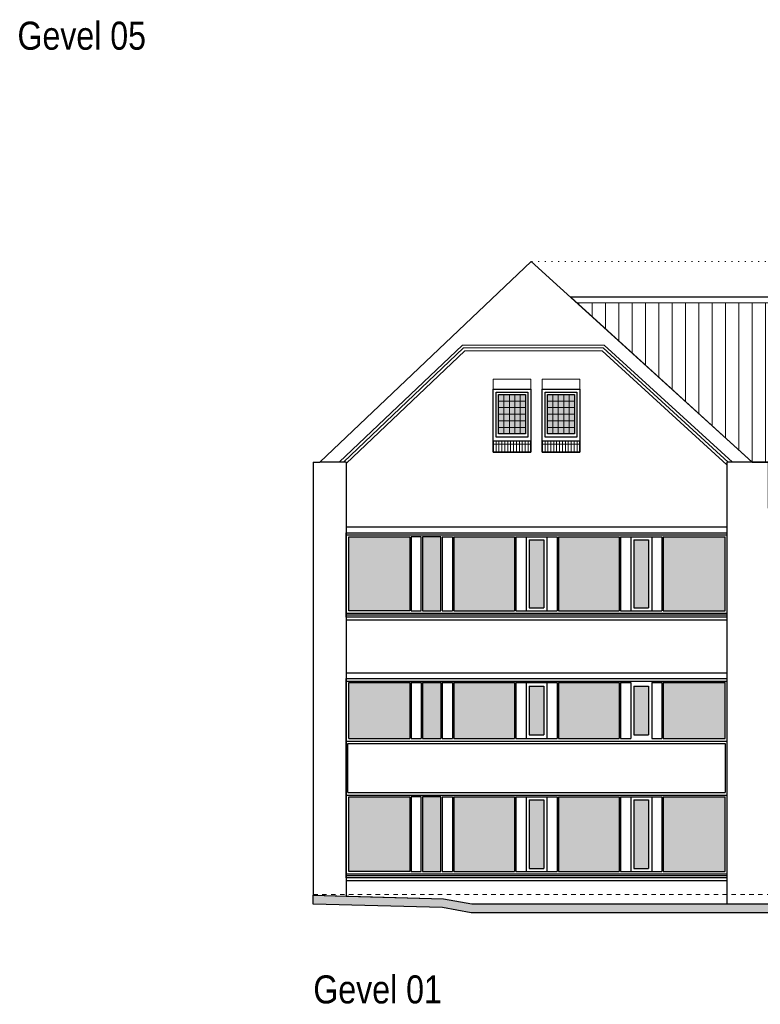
# Model space of a CAD drawing. Extents: x -59835 to 57885, y -767 to 224044.
# Tile 27 of 51: x -57251 to -40602, y 137936 to 160081. Entities that reach past the tile are written whole.
import ezdxf

# ---------------------------------------------------------------- set-up
doc = ezdxf.new("R2010")
doc.units = 0
doc.header["$MEASUREMENT"] = 0
doc.linetypes.add('DASHED', pattern=[200, 100, -100])
doc.linetypes.add('DOT', pattern=[150, 25, -125])
for name, color, linetype in [('101 - TEKSTEN', 7, 'Continuous'), ('102 - MAATVOERING', 7, 'Continuous'), ('21 - BUITENWANDEN', 92, 'Continuous'), ('27 - DAKEN', 92, 'Continuous'), ('31 - BUITENKOZIJNEN', 7, 'Continuous'), ('31.1 - ARCERING', 7, 'Continuous'), ('90 - TERREIN', 7, 'Continuous')]:
    doc.layers.add(name, color=color, linetype=linetype)

msp = doc.modelspace()

# ---------------------------------------------------------------- hatches: boundary and pattern name
at = {"layer": '27 - DAKEN', "linetype": 'Continuous', "lineweight": 13}
h = msp.add_hatch(dxfattribs=at)
h.set_pattern_fill("~A--G'$~", color=253, style=0, pattern_type=0)
h.set_pattern_definition([(90, (-40782, 150133), (-300, -1e-05), [])])
h.paths.add_polyline_path([(-40782, 150133), (-44718, 153713), (-33522, 153713), (-33522, 151003), (-34702, 151003), (-34702, 150153), (-33522, 150153), (-33522, 153713), (-26282, 153713), (-26282, 151003), (-27462, 151003), (-27462, 150153), (-26282, 150153), (-26282, 153713), (-17842, 153713), (-17842, 151003), (-19022, 151003), (-19022, 150153), (-17842, 150153), (-17842, 153713), (-9877.625, 153713), (-10989, 151333), (-10989, 151283), (-11122, 151283), (-11122, 151123), (-10322, 151123), (-10322, 150653), (-14092, 150653), (-14092, 150493), (-13532, 150493), (-12212, 149143), (-12212, 149093), (-40422, 149093), (-40422, 149383), (-40312, 149383), (-40218, 149473), (-40172, 149473), (-40172, 149633), (-40422, 149633), (-40422, 150133)], flags=0)
at = {"layer": '31.1 - ARCERING', "linetype": 'Continuous', "lineweight": 5}
for points in [[(-46487, 150763), (-46487, 151653), (-45877, 151653), (-45877, 150763)], [(-46487, 150763), (-46487, 151653), (-45877, 151653), (-45877, 150763)], [(-45387, 150763), (-45387, 151653), (-44777, 151653), (-44777, 150763)], [(-45387, 150763), (-45387, 151653), (-44777, 151653), (-44777, 150763)], [(-49852, 146783), (-49852, 148453), (-48482, 148453), (-48482, 146783)], [(-49852, 146783), (-49852, 148453), (-48482, 148453), (-48482, 146783)], [(-48192, 146783), (-48192, 148453), (-47782, 148453), (-47782, 146783)], [(-48192, 146783), (-48192, 148453), (-47782, 148453), (-47782, 146783)], [(-47492, 146783), (-47492, 148453), (-46127, 148453), (-46127, 146783)], [(-47492, 146783), (-47492, 148453), (-46127, 148453), (-46127, 146783)], [(-45797, 146853), (-45797, 148383), (-45467, 148383), (-45467, 146853)], [(-45797, 146853), (-45797, 148383), (-45467, 148383), (-45467, 146853)], [(-45137, 146783), (-45137, 148453), (-43772, 148453), (-43772, 146783)], [(-45137, 146783), (-45137, 148453), (-43772, 148453), (-43772, 146783)], [(-43442, 146853), (-43442, 148383), (-43112, 148383), (-43112, 146853)], [(-43442, 146853), (-43442, 148383), (-43112, 148383), (-43112, 146853)], [(-42782, 146783), (-42782, 148453), (-41392, 148453), (-41392, 146783)], [(-42782, 146783), (-42782, 148453), (-41392, 148453), (-41392, 146783)], [(-49852, 143913), (-49852, 145173), (-48482, 145173), (-48482, 143913)], [(-49852, 143913), (-49852, 145173), (-48482, 145173), (-48482, 143913)], [(-48192, 143913), (-48192, 145173), (-47782, 145173), (-47782, 143913)], [(-48192, 143913), (-48192, 145173), (-47782, 145173), (-47782, 143913)], [(-47492, 143913), (-47492, 145173), (-46127, 145173), (-46127, 143913)], [(-47492, 143913), (-47492, 145173), (-46127, 145173), (-46127, 143913)], [(-45797, 143983), (-45797, 145103), (-45467, 145103), (-45467, 143983)], [(-45797, 143983), (-45797, 145103), (-45467, 145103), (-45467, 143983)], [(-45137, 143913), (-45137, 145173), (-43772, 145173), (-43772, 143913)], [(-45137, 143913), (-45137, 145173), (-43772, 145173), (-43772, 143913)], [(-43442, 143983), (-43442, 145103), (-43112, 145103), (-43112, 143983)], [(-43442, 143983), (-43442, 145103), (-43112, 145103), (-43112, 143983)], [(-42782, 143913), (-42782, 145173), (-41392, 145173), (-41392, 143913)], [(-42782, 143913), (-42782, 145173), (-41392, 145173), (-41392, 143913)], [(-49852, 140923), (-49852, 142603), (-48482, 142603), (-48482, 140923)], [(-49852, 140923), (-49852, 142603), (-48482, 142603), (-48482, 140923)], [(-48192, 140923), (-48192, 142603), (-47782, 142603), (-47782, 140923)], [(-48192, 140923), (-48192, 142603), (-47782, 142603), (-47782, 140923)], [(-47492, 140923), (-47492, 142603), (-46127, 142603), (-46127, 140923)], [(-47492, 140923), (-47492, 142603), (-46127, 142603), (-46127, 140923)], [(-45797, 140993), (-45797, 142533), (-45467, 142533), (-45467, 140993)], [(-45797, 140993), (-45797, 142533), (-45467, 142533), (-45467, 140993)], [(-45137, 140923), (-45137, 142603), (-43772, 142603), (-43772, 140923)], [(-45137, 140923), (-45137, 142603), (-43772, 142603), (-43772, 140923)], [(-43442, 140993), (-43442, 142533), (-43112, 142533), (-43112, 140993)], [(-43442, 140993), (-43442, 142533), (-43112, 142533), (-43112, 140993)], [(-42782, 140923), (-42782, 142603), (-41392, 142603), (-41392, 140923)], [(-42782, 140923), (-42782, 142603), (-41392, 142603), (-41392, 140923)]]:
    msp.add_hatch(color=253, dxfattribs=at).paths.add_polyline_path(points, flags=0)
at = {"layer": '90 - TERREIN', "linetype": 'Continuous', "lineweight": 5}
for points in [[(-50655.3887, 140188.1016), (-50649.9883, 140388.0312), (-47726.0117, 140309.0312), (-47746.4961, 140109.5078)], [(-47746.4922, 140109.4922), (-47726.0078, 140309.0078), (-47086.0977, 140194.1406), (-47103.9062, 139994.1406)], [(-47103.9062, 139994.125), (-47086.0977, 140194.125), (-5943.0078, 140194.125), (-5943.0078, 139994.125)]]:
    msp.add_hatch(color=7, dxfattribs=at).paths.add_polyline_path(points, flags=0)

# ---------------------------------------------------------------- linework, layer by layer
at = {"layer": '102 - MAATVOERING', "color": 8, "linetype": 'DOT', "lineweight": 5}
for points in [[(-38524, 154643), (-45752, 154643)], [(-38524, 153843), (-44862.5, 153843)]]:
    msp.add_lwpolyline(points, dxfattribs=at)
at = {"layer": '102 - MAATVOERING', "color": 213, "linetype": 'DASHED', "lineweight": 13}
msp.add_lwpolyline([(-50650, 140403), (-5943, 140403)], dxfattribs=at)
at = {"layer": '21 - BUITENWANDEN', "color": 92, "linetype": 'Continuous', "lineweight": 25}
for points in [[(-50650, 150133), (-50502, 150133), (-45752, 154643)], [(-40422, 150133), (-40782, 150133), (-45752, 154643)], [(-50650, 150133), (-50650, 140388)], [(-49912, 150133), (-50502, 150133)], [(-49912, 150133), (-49912, 140368.0625)], [(-41352, 150133), (-41352, 140194.125)], [(-40782, 150133), (-41352, 150133)], [(-49912, 148673), (-41352, 148673)], [(-49912, 148543), (-41352, 148543)], [(-49912, 146583), (-41352, 146583)], [(-49912, 145393), (-41352, 145393)], [(-49912, 145263), (-41352, 145263)], [(-49912, 140723), (-41352, 140723)], [(-50650, 140388), (-49912, 140368.0625), (-47726, 140309), (-47086.125, 140194.125), (-5943, 140194.125)]]:
    msp.add_lwpolyline(points, dxfattribs=at)
at = {"layer": '21 - BUITENWANDEN', "color": 5, "linetype": 'Continuous', "lineweight": 5}
for points in [[(-50066.25, 150133), (-47296.25, 152763)], [(-49971.875, 150133), (-47270.375, 152698)], [(-49912, 150100.25), (-47244.5, 152633)], [(-44110.375, 152763), (-47296.25, 152763)], [(-44135.25, 152698), (-47270.375, 152698)], [(-44160.25, 152633), (-47244.5, 152633)], [(-44160.25, 152633), (-41352, 150067.25)], [(-44135.25, 152698), (-41327.875, 150133)], [(-44110.375, 152763), (-41230.625, 150133)], [(-46607, 151773), (-46607, 151993), (-45757, 151993), (-45757, 151773)], [(-45507, 151773), (-45507, 151993), (-44657, 151993), (-44657, 151773)]]:
    msp.add_lwpolyline(points, dxfattribs=at)
at = {"layer": '21 - BUITENWANDEN', "color": 92, "linetype": 'Continuous', "lineweight": 25}
for points in [[(-46607, 150353), (-46607, 151773), (-45757, 151773), (-45757, 150353)], [(-45507, 150353), (-45507, 151773), (-44657, 151773), (-44657, 150353)]]:
    msp.add_lwpolyline(points, close=True, dxfattribs=at)
at = {"layer": '27 - DAKEN', "color": 92, "linetype": 'Continuous', "lineweight": 25}
msp.add_lwpolyline([(-44862.5, 153843), (-40782, 150133), (-40422, 150133), (-40422, 149633), (-40422, 149093), (-12212, 149093), (-12212, 149143), (-13532, 150493), (-14092, 150493), (-14092, 150653), (-10322, 150653), (-10322, 151123), (-11122, 151123), (-11122, 151283), (-10989, 151283), (-10989, 151333), (-6925, 151333), (-6354, 156421), (-9920, 153843), (-9877.625, 153713), (-9920, 153843)], close=True, dxfattribs=at)
at = {"layer": '27 - DAKEN', "color": 5, "linetype": 'Continuous', "lineweight": 5}
msp.add_lwpolyline([(-44718, 153713), (-9877.625, 153713)], dxfattribs=at)
at = {"layer": '31 - BUITENKOZIJNEN', "color": 92, "linetype": 'Continuous', "lineweight": 25}
for points in [[(-46607, 151773), (-45757, 151773), (-45757, 150603), (-46607, 150603)], [(-46537, 151703), (-45827, 151703), (-45827, 150693), (-46537, 150693)], [(-45507, 151773), (-44657, 151773), (-44657, 150603), (-45507, 150603)], [(-45437, 151703), (-44727, 151703), (-44727, 150693), (-45437, 150693)], [(-46487, 151653), (-45877, 151653), (-45877, 150763), (-46487, 150763)], [(-45387, 151653), (-44777, 151653), (-44777, 150763), (-45387, 150763)], [(-49912, 146643), (-49912, 148543), (-41352, 148543), (-41352, 146643)], [(-49852, 146783), (-49852, 148453), (-48482, 148453), (-48482, 146783)], [(-48222, 146783), (-48222, 148453), (-48452, 148453), (-48452, 146783)], [(-47782, 146783), (-47782, 148453), (-48192, 148453), (-48192, 146783)], [(-49912, 140783), (-49912, 145263), (-41352, 145263), (-41352, 140783)], [(-49852, 140923), (-49852, 142603), (-48482, 142603), (-48482, 140923)], [(-48222, 140923), (-48222, 142603), (-48452, 142603), (-48452, 140923)], [(-47782, 140923), (-47782, 142603), (-48192, 142603), (-48192, 140923)]]:
    msp.add_lwpolyline(points, close=True, dxfattribs=at)
at = {"layer": '31 - BUITENKOZIJNEN', "color": 5, "linetype": 'Continuous', "lineweight": 5}
for points in [[(-46487, 151504.6875), (-45877, 151504.6875)], [(-46365, 150763), (-46365, 151653)], [(-46243, 150763), (-46243, 151653)], [(-46121, 150763), (-46121, 151653)], [(-45999, 150763), (-45999, 151653)], [(-45387, 151504.6875), (-44777, 151504.6875)], [(-45265, 150763), (-45265, 151653)], [(-45143, 150763), (-45143, 151653)], [(-45021, 150763), (-45021, 151653)], [(-44899, 150763), (-44899, 151653)], [(-46487, 151356.375), (-45877, 151356.375)], [(-45387, 151356.375), (-44777, 151356.375)], [(-46487, 151208.0625), (-45877, 151208.0625)], [(-46487, 151059.75), (-45877, 151059.75)], [(-45387, 151208.0625), (-44777, 151208.0625)], [(-45387, 151059.75), (-44777, 151059.75)], [(-46487, 150911.4375), (-45877, 150911.4375)], [(-45387, 150911.4375), (-44777, 150911.4375)], [(-46541.625, 150353), (-46541.625, 150603)], [(-46476.25, 150353), (-46476.25, 150603)], [(-46410.875, 150353), (-46410.875, 150603)], [(-46345.5, 150353), (-46345.5, 150603)], [(-46280.125, 150353), (-46280.125, 150603)], [(-46214.75, 150353), (-46214.75, 150603)], [(-46149.375, 150353), (-46149.375, 150603)], [(-46084, 150353), (-46084, 150603)], [(-46018.625, 150353), (-46018.625, 150603)], [(-45953.25, 150353), (-45953.25, 150603)], [(-45887.875, 150353), (-45887.875, 150603)], [(-45822.5, 150353), (-45822.5, 150603)], [(-45441.625, 150353), (-45441.625, 150603)], [(-45376.25, 150353), (-45376.25, 150603)], [(-45310.875, 150353), (-45310.875, 150603)], [(-45245.5, 150353), (-45245.5, 150603)], [(-45180.125, 150353), (-45180.125, 150603)], [(-45114.75, 150353), (-45114.75, 150603)], [(-45049.375, 150353), (-45049.375, 150603)], [(-44984, 150353), (-44984, 150603)], [(-44918.625, 150353), (-44918.625, 150603)], [(-44853.25, 150353), (-44853.25, 150603)], [(-44787.875, 150353), (-44787.875, 150603)], [(-44722.5, 150353), (-44722.5, 150603)], [(-46607, 150533), (-45757, 150533)], [(-45507, 150533), (-44657, 150533)], [(-49912, 146643), (-49912, 146583)], [(-41352, 146583), (-41352, 146643)], [(-49912, 146583), (-41352, 146583)], [(-49912, 140723), (-49912, 140783)], [(-49912, 140723), (-41352, 140723)], [(-41352, 140723), (-41352, 140783)]]:
    msp.add_lwpolyline(points, dxfattribs=at)
at = {"layer": '31 - BUITENKOZIJNEN', "color": 92, "linetype": 'Continuous', "lineweight": 25}
for points in [[(-46607, 150603), (-46607, 150353), (-45757, 150353), (-45757, 150603)], [(-45507, 150603), (-45507, 150353), (-44657, 150353), (-44657, 150603)], [(-49912, 148493), (-41352, 148493)], [(-47752, 148453), (-47752, 146783)], [(-47752, 148453), (-47522, 148453)], [(-47522, 148453), (-47522, 146783)], [(-47492, 148453), (-47492, 146783)], [(-47492, 148453), (-46127, 148453)], [(-46127, 148453), (-46127, 146783)], [(-46097, 148453), (-46097, 146783)], [(-46097, 148453), (-45867, 148453)], [(-45867, 148453), (-45867, 146783)], [(-45867, 148453), (-45397, 148453)], [(-45797, 148383), (-45797, 146853)], [(-45797, 148383), (-45467, 148383)], [(-45467, 148383), (-45467, 146853)], [(-45397, 148453), (-45397, 146783)], [(-45397, 148453), (-45167, 148453)], [(-45167, 148453), (-45167, 146783)], [(-45137, 148453), (-45137, 146783)], [(-45137, 148453), (-43772, 148453)], [(-43772, 148453), (-43772, 146783)], [(-43742, 148453), (-43742, 146783)], [(-43742, 148453), (-43042, 148453)], [(-43512, 148453), (-43512, 146783)], [(-43442, 148383), (-43442, 146853)], [(-43442, 148383), (-43112, 148383)], [(-43112, 148383), (-43112, 146853)], [(-43042, 148453), (-43042, 146783)], [(-43042, 148453), (-42812, 148453)], [(-42812, 148453), (-42812, 146783)], [(-42782, 148453), (-42782, 146783)], [(-42782, 148453), (-41392, 148453)], [(-41392, 146783), (-41392, 148453)], [(-45797, 146853), (-45467, 146853)], [(-43442, 146853), (-43112, 146853)], [(-49912, 146733), (-41352, 146733)], [(-49912, 146693), (-41352, 146693)], [(-47752, 146783), (-47522, 146783)], [(-47492, 146783), (-46127, 146783)], [(-46097, 146783), (-45397, 146783)], [(-45397, 146783), (-45167, 146783)], [(-45137, 146783), (-43772, 146783)], [(-43742, 146783), (-43042, 146783)], [(-43042, 146783), (-42812, 146783)], [(-42782, 146783), (-41392, 146783)], [(-49912, 145203), (-41352, 145203)], [(-49852, 145173), (-48482, 145173)], [(-49852, 143913), (-49852, 145173)], [(-48482, 145173), (-48482, 143913)], [(-48452, 145173), (-48452, 143913)], [(-48452, 145173), (-48222, 145173)], [(-48222, 145173), (-48222, 143913)], [(-48192, 145173), (-48192, 143913)], [(-48192, 145173), (-47782, 145173)], [(-47782, 145173), (-47782, 143913)], [(-47752, 145173), (-47752, 143913)], [(-47752, 145173), (-47522, 145173)], [(-47522, 145173), (-47522, 143913)], [(-47492, 145173), (-47492, 143913)], [(-47492, 145173), (-46127, 145173)], [(-46127, 145173), (-46127, 143913)], [(-46097, 145173), (-46097, 143913)], [(-46097, 145173), (-45397, 145173)], [(-45867, 145173), (-45867, 143913)], [(-45797, 145093), (-45797, 143993)], [(-45797, 145093), (-45467, 145093)], [(-45467, 145093), (-45467, 143993)], [(-45397, 145173), (-45397, 143913)], [(-45397, 145173), (-45167, 145173)], [(-45167, 145173), (-45167, 143913)], [(-45137, 145173), (-45137, 143913)], [(-45137, 145173), (-43772, 145173)], [(-43772, 145173), (-43772, 143913)], [(-43742, 145173), (-43742, 143913)], [(-43742, 145173), (-43512, 145173)], [(-43512, 145173), (-43512, 143913)], [(-43442, 145093), (-43442, 143993)], [(-43442, 145093), (-43112, 145093)], [(-43112, 145093), (-43112, 143993)], [(-43042, 145173), (-43042, 143913)], [(-43042, 145173), (-42812, 145173)], [(-42812, 145173), (-42812, 143913)], [(-42782, 145173), (-42782, 143913)], [(-42782, 145173), (-41392, 145173)], [(-41392, 143913), (-41392, 145173)], [(-45797, 143993), (-45467, 143993)], [(-43442, 143993), (-43112, 143993)], [(-49912, 143853), (-41352, 143853)], [(-49872, 142703), (-49872, 143803)], [(-49872, 143803), (-41392, 143803)], [(-49852, 143913), (-48482, 143913)], [(-48452, 143913), (-48222, 143913)], [(-48192, 143913), (-47782, 143913)], [(-47752, 143913), (-47522, 143913)], [(-47492, 143913), (-46127, 143913)], [(-46097, 143913), (-45397, 143913)], [(-45397, 143913), (-45167, 143913)], [(-45137, 143913), (-43772, 143913)], [(-43742, 143913), (-43512, 143913)], [(-43042, 143913), (-42812, 143913)], [(-42782, 143913), (-41392, 143913)], [(-41392, 143803), (-41392, 142703)], [(-49912, 142643), (-41352, 142643)], [(-49872, 142703), (-41392, 142703)], [(-47752, 142603), (-47752, 140923)], [(-47752, 142603), (-47522, 142603)], [(-47522, 142603), (-47522, 140923)], [(-47492, 142603), (-47492, 140923)], [(-47492, 142603), (-46127, 142603)], [(-46127, 142603), (-46127, 140923)], [(-46097, 142603), (-46097, 140923)], [(-46097, 142603), (-45397, 142603)], [(-45867, 142603), (-45867, 140923)], [(-45797, 142533), (-45797, 140993)], [(-45797, 142533), (-45467, 142533)], [(-45467, 142533), (-45467, 140993)], [(-45397, 142603), (-45397, 140923)], [(-45397, 142603), (-45167, 142603)], [(-45167, 142603), (-45167, 140923)], [(-45137, 142603), (-45137, 140923)], [(-45137, 142603), (-43772, 142603)], [(-43772, 142603), (-43772, 140923)], [(-43742, 142603), (-43742, 140923)], [(-43742, 142603), (-43042, 142603)], [(-43512, 142603), (-43512, 140923)], [(-43442, 142533), (-43442, 140993)], [(-43442, 142533), (-43112, 142533)], [(-43112, 142533), (-43112, 140993)], [(-43042, 142603), (-43042, 140923)], [(-43042, 142603), (-42812, 142603)], [(-42812, 142603), (-42812, 140923)], [(-42782, 142603), (-42782, 140923)], [(-42782, 142603), (-41392, 142603)], [(-41392, 140923), (-41392, 142603)], [(-49912, 140873), (-41352, 140873)], [(-47752, 140923), (-47522, 140923)], [(-47492, 140923), (-46127, 140923)], [(-46097, 140923), (-45397, 140923)], [(-45797, 140993), (-45467, 140993)], [(-45397, 140923), (-45167, 140923)], [(-45137, 140923), (-43772, 140923)], [(-43742, 140923), (-43042, 140923)], [(-43442, 140993), (-43112, 140993)], [(-43042, 140923), (-42812, 140923)], [(-42782, 140923), (-41392, 140923)], [(-49912, 140833), (-41352, 140833)]]:
    msp.add_lwpolyline(points, dxfattribs=at)
at = {"layer": '90 - TERREIN', "color": 92, "linetype": 'Continuous', "lineweight": 25}
for points in [[(-50655.3887, 140188.1016), (-50649.9883, 140388.0312)], [(-47746.4961, 140109.5078), (-50655.3887, 140188.1016)], [(-50649.9883, 140388.0312), (-47726.0117, 140309.0312)], [(-47726.0078, 140309.0078), (-47086.0977, 140194.1406)], [(-47086.0977, 140194.125), (-5943.0078, 140194.125)], [(-47103.9062, 139994.1406), (-47746.4922, 140109.4922)], [(-5943.0078, 139994.125), (-47103.9062, 139994.125)]]:
    msp.add_lwpolyline(points, dxfattribs=at)

# ---------------------------------------------------------------- texts
at = {"layer": '101 - TEKSTEN', "color": 7, "linetype": 'Continuous', "lineweight": 0, "char_height": 629.999983, "attachment_point": 7, "line_spacing_factor": 1.333333}
for s, insert in [('{\\fArial Narrow|b0|i0|c12|p0;Gevel 05}', (-57300.375, 159397)), ('{\\fArial Narrow|b0|i0|c12|p0;Gevel 01}', (-50650, 137947))]:
    msp.add_mtext(s, dxfattribs=dict(at, insert=insert))

doc.saveas('drawing.dxf')
